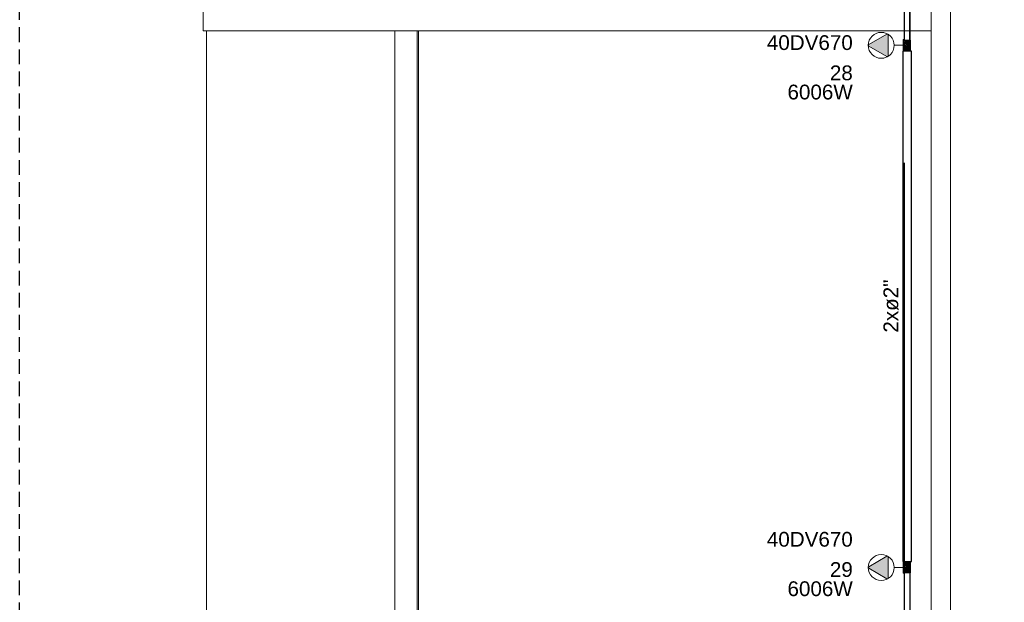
# Model space of a CAD drawing. Header units: millimetres. Extents: x 4480191 to 4481199, y -30324204 to -30323479.
# Tile 144 of 243: x 4480251 to 4480264, y -30323832 to -30323824. Entities that reach past the tile are written whole.
import ezdxf

# ---------------------------------------------------------------- set-up
doc = ezdxf.new("R2010")
doc.units = ezdxf.units.MM
doc.linetypes.add('JIS_02_2.0', pattern=[0.3, 0.2, -0.1])
doc.linetypes.add('NULL', pattern=[0])
for name, color, linetype, lineweight in [('EL-Caixa ARC', 9, 'Continuous', 18), ('EL-Condutos ARC (Média)', 3, 'Continuous', 25), ('EL-Condutos QD (Baixa)', 54, 'Continuous', 25), ('EL-Textos conduto ARC', 7, 'Continuous', 9), ('EL-Tomadas', 150, 'Continuous', 20), ('IFC-Caixa de passagem-Contorno', 44, 'Continuous', 5), ('IFC-Parede padrão-Contorno', 44, 'Continuous', 5), ('Nível 1', 2, 'Continuous', 60), ('Textos', 7, 'Continuous', 9)]:
    doc.layers.add(name, color=color, linetype=linetype, lineweight=lineweight)
doc.styles.add('ARIAL', font='arial.ttf')

msp = doc.modelspace()

# ---------------------------------------------------------------- hatches: boundary and pattern name
at = {"layer": 'EL-Caixa ARC', "linetype": 'Continuous'}
for points in [[(4480262.484, -30323824.365), (4480262.49, -30323824.375), (4480262.49, -30323824.215)], [(4480262.484, -30323824.368), (4480262.49, -30323824.215), (4480262.484, -30323824.222)], [(4480262.499, -30323824.237), (4480262.562, -30323824.227), (4480262.562, -30323824.225), (4480262.49, -30323824.225)], [(4480262.512, -30323824.288), (4480262.512, -30323824.275), (4480262.518, -30323824.266), (4480262.49, -30323824.225), (4480262.49, -30323824.365), (4480262.585, -30323824.365), (4480262.585, -30323824.235), (4480262.512, -30323824.235), (4480262.499, -30323824.237), (4480262.554, -30323824.32), (4480262.525, -30323824.281)], [(4480262.512, -30323824.225), (4480262.537, -30323824.233), (4480262.543, -30323824.225)], [(4480262.577, -30323824.235), (4480262.577, -30323824.226), (4480262.512, -30323824.235), (4480262.562, -30323824.235)], [(4480262.562, -30323824.319), (4480262.55, -30323824.303), (4480262.531, -30323824.301), (4480262.516, -30323824.313), (4480262.513, -30323824.332), (4480262.525, -30323824.347), (4480262.544, -30323824.349), (4480262.559, -30323824.338)], [(4480262.547, -30323824.248), (4480262.527, -30323824.248), (4480262.517, -30323824.265), (4480262.527, -30323824.282), (4480262.547, -30323824.282), (4480262.557, -30323824.265)], [(4480262.484, -30323831.444), (4480262.49, -30323831.454), (4480262.49, -30323831.294)], [(4480262.484, -30323831.447), (4480262.49, -30323831.294), (4480262.484, -30323831.301)], [(4480262.512, -30323831.366), (4480262.512, -30323831.354), (4480262.518, -30323831.344), (4480262.554, -30323831.399), (4480262.561, -30323831.399), (4480262.562, -30323831.411), (4480262.578, -30323831.406), (4480262.578, -30323831.35), (4480262.563, -30323831.343), (4480262.566, -30323831.349), (4480262.578, -30323831.35), (4480262.578, -30323831.304), (4480262.539, -30323831.314), (4480262.551, -30323831.328), (4480262.545, -30323831.325), (4480262.539, -30323831.314), (4480262.578, -30323831.304), (4480262.58, -30323831.34), (4480262.581, -30323831.304), (4480262.49, -30323831.304), (4480262.49, -30323831.444), (4480262.585, -30323831.444), (4480262.585, -30323831.315), (4480262.582, -30323831.318), (4480262.581, -30323831.341), (4480262.578, -30323831.349), (4480262.579, -30323831.399), (4480262.581, -30323831.406), (4480262.562, -30323831.411), (4480262.525, -30323831.36)], [(4480262.562, -30323831.397), (4480262.55, -30323831.382), (4480262.531, -30323831.38), (4480262.516, -30323831.391), (4480262.513, -30323831.41), (4480262.525, -30323831.425), (4480262.544, -30323831.428), (4480262.559, -30323831.416)], [(4480262.547, -30323831.327), (4480262.527, -30323831.327), (4480262.517, -30323831.344), (4480262.527, -30323831.361), (4480262.547, -30323831.361), (4480262.557, -30323831.344)]]:
    msp.add_hatch(color=41, dxfattribs=at).paths.add_polyline_path(points)
at = {"layer": 'EL-Tomadas', "linetype": 'Continuous'}
for points in [[(4480262.264, -30323824.447), (4480262.018, -30323824.306), (4480262.016, -30323824.304), (4480262.015, -30323824.303), (4480262.014, -30323824.301), (4480262.013, -30323824.298), (4480262.012, -30323824.295), (4480262.012, -30323824.293), (4480262.013, -30323824.29), (4480262.014, -30323824.289), (4480262.016, -30323824.287), (4480262.016, -30323824.286), (4480262.017, -30323824.285), (4480262.018, -30323824.285), (4480262.264, -30323824.143), (4480262.267, -30323824.142), (4480262.271, -30323824.141), (4480262.274, -30323824.142), (4480262.277, -30323824.144), (4480262.279, -30323824.146), (4480262.281, -30323824.149), (4480262.282, -30323824.152), (4480262.282, -30323824.437), (4480262.281, -30323824.439), (4480262.28, -30323824.442), (4480262.279, -30323824.444), (4480262.277, -30323824.446), (4480262.276, -30323824.447), (4480262.273, -30323824.448), (4480262.27, -30323824.449), (4480262.267, -30323824.448), (4480262.264, -30323824.447)], [(4480262.264, -30323831.526), (4480262.018, -30323831.384), (4480262.016, -30323831.382), (4480262.015, -30323831.382), (4480262.014, -30323831.38), (4480262.013, -30323831.377), (4480262.012, -30323831.374), (4480262.012, -30323831.372), (4480262.013, -30323831.369), (4480262.014, -30323831.367), (4480262.016, -30323831.366), (4480262.016, -30323831.365), (4480262.017, -30323831.364), (4480262.018, -30323831.363), (4480262.264, -30323831.222), (4480262.267, -30323831.22), (4480262.271, -30323831.22), (4480262.274, -30323831.221), (4480262.277, -30323831.222), (4480262.279, -30323831.225), (4480262.281, -30323831.228), (4480262.282, -30323831.231), (4480262.282, -30323831.515), (4480262.281, -30323831.518), (4480262.28, -30323831.52), (4480262.279, -30323831.522), (4480262.277, -30323831.524), (4480262.276, -30323831.526), (4480262.273, -30323831.527), (4480262.27, -30323831.527), (4480262.267, -30323831.527), (4480262.264, -30323831.526)]]:
    msp.add_hatch(color=150, dxfattribs=at).paths.add_polyline_path(points)

# ---------------------------------------------------------------- linework, layer by layer
at = {"color": 3, "linetype": 'JIS_02_2.0'}
msp.add_lwpolyline([(4480250.509, -30323798.225), (4480271.198, -30323798.225), (4480271.198, -30323835.05), (4480250.509, -30323835.05)], close=True, dxfattribs=at)
at = {"layer": 'EL-Caixa ARC'}
for p, q in [((4480262.49, -30323824.215), (4480262.484, -30323824.222)), ((4480262.484, -30323824.222), (4480262.484, -30323824.368)), ((4480262.49, -30323824.225), (4480262.49, -30323824.215)), ((4480262.49, -30323824.365), (4480262.49, -30323824.225)), ((4480262.498, -30323824.225), (4480262.49, -30323824.225)), ((4480262.49, -30323824.225), (4480262.49, -30323824.236)), ((4480262.49, -30323824.236), (4480262.49, -30323824.254)), ((4480262.499, -30323824.225), (4480262.498, -30323824.225)), ((4480262.512, -30323824.225), (4480262.499, -30323824.225)), ((4480262.513, -30323824.224), (4480262.512, -30323824.224)), ((4480262.512, -30323824.224), (4480262.512, -30323824.225)), ((4480262.532, -30323824.225), (4480262.512, -30323824.225)), ((4480262.516, -30323824.224), (4480262.513, -30323824.224)), ((4480262.52, -30323824.224), (4480262.516, -30323824.224)), ((4480262.525, -30323824.224), (4480262.52, -30323824.224)), ((4480262.531, -30323824.224), (4480262.525, -30323824.224)), ((4480262.537, -30323824.224), (4480262.531, -30323824.224)), ((4480262.562, -30323824.225), (4480262.532, -30323824.225)), ((4480262.544, -30323824.224), (4480262.537, -30323824.224)), ((4480262.55, -30323824.224), (4480262.544, -30323824.224)), ((4480262.555, -30323824.224), (4480262.55, -30323824.224)), ((4480262.559, -30323824.224), (4480262.555, -30323824.224)), ((4480262.562, -30323824.224), (4480262.559, -30323824.224)), ((4480262.562, -30323824.224), (4480262.562, -30323824.224)), ((4480262.562, -30323824.225), (4480262.562, -30323824.224)), ((4480262.578, -30323824.225), (4480262.562, -30323824.225)), ((4480262.581, -30323824.225), (4480262.578, -30323824.225)), ((4480262.585, -30323824.225), (4480262.581, -30323824.225)), ((4480262.585, -30323824.233), (4480262.585, -30323824.225)), ((4480262.585, -30323824.235), (4480262.585, -30323824.233)), ((4480262.585, -30323824.235), (4480262.585, -30323824.235)), ((4480262.585, -30323824.263), (4480262.585, -30323824.235)), ((4480262.484, -30323824.368), (4480262.49, -30323824.375)), ((4480262.49, -30323824.254), (4480262.49, -30323824.267)), ((4480262.49, -30323824.267), (4480262.49, -30323824.279)), ((4480262.49, -30323824.279), (4480262.49, -30323824.328)), ((4480262.49, -30323824.328), (4480262.49, -30323824.358)), ((4480262.49, -30323824.358), (4480262.49, -30323824.365)), ((4480262.49, -30323824.375), (4480262.49, -30323824.365)), ((4480262.49, -30323824.365), (4480262.498, -30323824.365)), ((4480262.498, -30323824.365), (4480262.504, -30323824.365)), ((4480262.504, -30323824.365), (4480262.512, -30323824.365)), ((4480262.513, -30323824.319), (4480262.512, -30323824.325)), ((4480262.512, -30323824.325), (4480262.513, -30323824.332)), ((4480262.512, -30323824.365), (4480262.531, -30323824.365)), ((4480262.512, -30323824.365), (4480262.512, -30323824.367)), ((4480262.512, -30323824.367), (4480262.513, -30323824.367)), ((4480262.516, -30323824.313), (4480262.513, -30323824.319)), ((4480262.513, -30323824.332), (4480262.516, -30323824.338)), ((4480262.513, -30323824.367), (4480262.516, -30323824.367)), ((4480262.52, -30323824.307), (4480262.516, -30323824.313)), ((4480262.516, -30323824.338), (4480262.52, -30323824.343)), ((4480262.516, -30323824.367), (4480262.52, -30323824.367)), ((4480262.518, -30323824.26), (4480262.517, -30323824.265)), ((4480262.517, -30323824.265), (4480262.518, -30323824.27)), ((4480262.52, -30323824.255), (4480262.518, -30323824.26)), ((4480262.518, -30323824.27), (4480262.52, -30323824.275)), ((4480262.523, -30323824.251), (4480262.52, -30323824.255)), ((4480262.52, -30323824.275), (4480262.523, -30323824.279)), ((4480262.525, -30323824.303), (4480262.52, -30323824.307)), ((4480262.52, -30323824.343), (4480262.525, -30323824.347)), ((4480262.52, -30323824.367), (4480262.525, -30323824.367)), ((4480262.527, -30323824.248), (4480262.523, -30323824.251)), ((4480262.523, -30323824.279), (4480262.527, -30323824.282)), ((4480262.531, -30323824.301), (4480262.525, -30323824.303)), ((4480262.525, -30323824.347), (4480262.531, -30323824.349)), ((4480262.525, -30323824.367), (4480262.531, -30323824.367)), ((4480262.532, -30323824.246), (4480262.527, -30323824.248)), ((4480262.527, -30323824.282), (4480262.532, -30323824.284)), ((4480262.537, -30323824.3), (4480262.531, -30323824.301)), ((4480262.531, -30323824.349), (4480262.537, -30323824.35)), ((4480262.531, -30323824.365), (4480262.538, -30323824.365)), ((4480262.531, -30323824.367), (4480262.537, -30323824.367)), ((4480262.537, -30323824.245), (4480262.532, -30323824.246)), ((4480262.532, -30323824.284), (4480262.537, -30323824.285)), ((4480262.543, -30323824.246), (4480262.537, -30323824.245)), ((4480262.537, -30323824.285), (4480262.543, -30323824.284)), ((4480262.544, -30323824.301), (4480262.537, -30323824.3)), ((4480262.537, -30323824.35), (4480262.544, -30323824.349)), ((4480262.544, -30323824.358), (4480262.537, -30323824.358)), ((4480262.537, -30323824.367), (4480262.544, -30323824.367)), ((4480262.538, -30323824.365), (4480262.548, -30323824.365)), ((4480262.547, -30323824.248), (4480262.543, -30323824.246)), ((4480262.543, -30323824.284), (4480262.547, -30323824.282)), ((4480262.55, -30323824.303), (4480262.544, -30323824.301)), ((4480262.544, -30323824.349), (4480262.55, -30323824.347)), ((4480262.55, -30323824.358), (4480262.544, -30323824.358)), ((4480262.544, -30323824.367), (4480262.55, -30323824.367)), ((4480262.552, -30323824.251), (4480262.547, -30323824.248)), ((4480262.547, -30323824.282), (4480262.552, -30323824.279)), ((4480262.548, -30323824.365), (4480262.557, -30323824.365)), ((4480262.555, -30323824.307), (4480262.55, -30323824.303)), ((4480262.55, -30323824.347), (4480262.555, -30323824.343)), ((4480262.555, -30323824.358), (4480262.55, -30323824.358)), ((4480262.55, -30323824.367), (4480262.555, -30323824.367)), ((4480262.555, -30323824.255), (4480262.552, -30323824.251)), ((4480262.552, -30323824.279), (4480262.555, -30323824.275)), ((4480262.557, -30323824.26), (4480262.555, -30323824.255)), ((4480262.555, -30323824.275), (4480262.557, -30323824.27)), ((4480262.559, -30323824.313), (4480262.555, -30323824.307)), ((4480262.555, -30323824.343), (4480262.559, -30323824.338)), ((4480262.559, -30323824.358), (4480262.555, -30323824.358)), ((4480262.555, -30323824.367), (4480262.559, -30323824.367)), ((4480262.557, -30323824.265), (4480262.557, -30323824.26)), ((4480262.557, -30323824.27), (4480262.557, -30323824.265)), ((4480262.557, -30323824.365), (4480262.562, -30323824.365)), ((4480262.562, -30323824.319), (4480262.559, -30323824.313)), ((4480262.559, -30323824.338), (4480262.562, -30323824.332)), ((4480262.559, -30323824.367), (4480262.562, -30323824.367)), ((4480262.562, -30323824.325), (4480262.562, -30323824.319)), ((4480262.562, -30323824.332), (4480262.562, -30323824.325)), ((4480262.562, -30323824.365), (4480262.581, -30323824.365)), ((4480262.562, -30323824.367), (4480262.562, -30323824.365)), ((4480262.562, -30323824.367), (4480262.562, -30323824.367)), ((4480262.578, -30323824.302), (4480262.578, -30323824.308)), ((4480262.578, -30323824.308), (4480262.578, -30323824.313)), ((4480262.581, -30323824.365), (4480262.585, -30323824.365)), ((4480262.585, -30323824.27), (4480262.585, -30323824.263)), ((4480262.586, -30323824.263), (4480262.585, -30323824.263)), ((4480262.585, -30323824.294), (4480262.585, -30323824.27)), ((4480262.586, -30323824.27), (4480262.585, -30323824.27)), ((4480262.585, -30323824.32), (4480262.585, -30323824.294)), ((4480262.585, -30323824.327), (4480262.585, -30323824.32)), ((4480262.585, -30323824.32), (4480262.586, -30323824.32)), ((4480262.585, -30323824.365), (4480262.585, -30323824.327)), ((4480262.585, -30323824.327), (4480262.586, -30323824.327)), ((4480262.586, -30323824.264), (4480262.586, -30323824.263)), ((4480262.586, -30323824.267), (4480262.586, -30323824.264)), ((4480262.586, -30323824.27), (4480262.586, -30323824.267)), ((4480262.586, -30323824.271), (4480262.586, -30323824.27)), ((4480262.586, -30323824.273), (4480262.586, -30323824.271)), ((4480262.586, -30323824.277), (4480262.586, -30323824.273)), ((4480262.586, -30323824.283), (4480262.586, -30323824.277)), ((4480262.586, -30323824.289), (4480262.586, -30323824.283)), ((4480262.586, -30323824.295), (4480262.586, -30323824.289)), ((4480262.586, -30323824.302), (4480262.586, -30323824.295)), ((4480262.586, -30323824.308), (4480262.586, -30323824.302)), ((4480262.586, -30323824.313), (4480262.586, -30323824.308)), ((4480262.586, -30323824.317), (4480262.586, -30323824.313)), ((4480262.586, -30323824.319), (4480262.586, -30323824.317)), ((4480262.586, -30323824.32), (4480262.586, -30323824.319)), ((4480262.586, -30323824.323), (4480262.586, -30323824.32)), ((4480262.586, -30323824.326), (4480262.586, -30323824.323)), ((4480262.586, -30323824.327), (4480262.586, -30323824.326)), ((4480262.49, -30323831.294), (4480262.484, -30323831.301)), ((4480262.484, -30323831.301), (4480262.484, -30323831.447)), ((4480262.49, -30323831.304), (4480262.49, -30323831.294)), ((4480262.49, -30323831.444), (4480262.49, -30323831.304)), ((4480262.493, -30323831.304), (4480262.49, -30323831.304)), ((4480262.49, -30323831.304), (4480262.49, -30323831.315)), ((4480262.498, -30323831.304), (4480262.493, -30323831.304)), ((4480262.512, -30323831.304), (4480262.498, -30323831.304)), ((4480262.513, -30323831.302), (4480262.512, -30323831.302)), ((4480262.512, -30323831.302), (4480262.512, -30323831.304)), ((4480262.518, -30323831.304), (4480262.512, -30323831.304)), ((4480262.516, -30323831.302), (4480262.513, -30323831.302)), ((4480262.52, -30323831.302), (4480262.516, -30323831.302)), ((4480262.532, -30323831.304), (4480262.518, -30323831.304)), ((4480262.525, -30323831.302), (4480262.52, -30323831.302)), ((4480262.531, -30323831.302), (4480262.525, -30323831.302)), ((4480262.537, -30323831.302), (4480262.531, -30323831.302)), ((4480262.562, -30323831.304), (4480262.532, -30323831.304)), ((4480262.544, -30323831.302), (4480262.537, -30323831.302)), ((4480262.55, -30323831.302), (4480262.544, -30323831.302)), ((4480262.555, -30323831.302), (4480262.55, -30323831.302)), ((4480262.559, -30323831.302), (4480262.555, -30323831.302)), ((4480262.562, -30323831.302), (4480262.559, -30323831.302)), ((4480262.562, -30323831.302), (4480262.562, -30323831.302)), ((4480262.562, -30323831.304), (4480262.562, -30323831.302)), ((4480262.578, -30323831.304), (4480262.562, -30323831.304)), ((4480262.581, -30323831.304), (4480262.578, -30323831.304)), ((4480262.585, -30323831.304), (4480262.581, -30323831.304)), ((4480262.585, -30323831.311), (4480262.585, -30323831.304)), ((4480262.49, -30323831.315), (4480262.49, -30323831.332)), ((4480262.49, -30323831.332), (4480262.49, -30323831.346)), ((4480262.49, -30323831.346), (4480262.49, -30323831.357)), ((4480262.49, -30323831.357), (4480262.49, -30323831.407)), ((4480262.49, -30323831.407), (4480262.49, -30323831.436)), ((4480262.49, -30323831.436), (4480262.49, -30323831.444)), ((4480262.513, -30323831.397), (4480262.512, -30323831.404)), ((4480262.512, -30323831.404), (4480262.513, -30323831.41)), ((4480262.516, -30323831.391), (4480262.513, -30323831.397)), ((4480262.513, -30323831.41), (4480262.516, -30323831.416)), ((4480262.52, -30323831.386), (4480262.516, -30323831.391)), ((4480262.516, -30323831.416), (4480262.52, -30323831.422)), ((4480262.518, -30323831.339), (4480262.517, -30323831.344)), ((4480262.517, -30323831.344), (4480262.518, -30323831.349)), ((4480262.52, -30323831.334), (4480262.518, -30323831.339)), ((4480262.518, -30323831.349), (4480262.52, -30323831.354)), ((4480262.523, -30323831.33), (4480262.52, -30323831.334)), ((4480262.52, -30323831.354), (4480262.523, -30323831.358)), ((4480262.525, -30323831.382), (4480262.52, -30323831.386)), ((4480262.52, -30323831.422), (4480262.525, -30323831.425)), ((4480262.527, -30323831.327), (4480262.523, -30323831.33)), ((4480262.523, -30323831.358), (4480262.527, -30323831.361)), ((4480262.531, -30323831.38), (4480262.525, -30323831.382)), ((4480262.525, -30323831.425), (4480262.531, -30323831.428)), ((4480262.532, -30323831.325), (4480262.527, -30323831.327)), ((4480262.527, -30323831.361), (4480262.532, -30323831.363)), ((4480262.537, -30323831.379), (4480262.531, -30323831.38)), ((4480262.531, -30323831.428), (4480262.537, -30323831.429)), ((4480262.537, -30323831.324), (4480262.532, -30323831.325)), ((4480262.532, -30323831.363), (4480262.537, -30323831.364)), ((4480262.543, -30323831.325), (4480262.537, -30323831.324)), ((4480262.537, -30323831.364), (4480262.543, -30323831.363)), ((4480262.544, -30323831.38), (4480262.537, -30323831.379)), ((4480262.537, -30323831.429), (4480262.544, -30323831.428)), ((4480262.544, -30323831.436), (4480262.537, -30323831.436)), ((4480262.547, -30323831.327), (4480262.543, -30323831.325)), ((4480262.543, -30323831.363), (4480262.547, -30323831.361)), ((4480262.55, -30323831.382), (4480262.544, -30323831.38)), ((4480262.544, -30323831.428), (4480262.55, -30323831.425)), ((4480262.55, -30323831.436), (4480262.544, -30323831.436)), ((4480262.552, -30323831.33), (4480262.547, -30323831.327)), ((4480262.547, -30323831.361), (4480262.552, -30323831.358)), ((4480262.555, -30323831.386), (4480262.55, -30323831.382)), ((4480262.55, -30323831.425), (4480262.555, -30323831.422)), ((4480262.555, -30323831.436), (4480262.55, -30323831.436)), ((4480262.555, -30323831.334), (4480262.552, -30323831.33)), ((4480262.552, -30323831.358), (4480262.555, -30323831.354)), ((4480262.557, -30323831.339), (4480262.555, -30323831.334)), ((4480262.555, -30323831.354), (4480262.557, -30323831.349)), ((4480262.559, -30323831.391), (4480262.555, -30323831.386)), ((4480262.555, -30323831.422), (4480262.559, -30323831.416)), ((4480262.559, -30323831.436), (4480262.555, -30323831.436)), ((4480262.557, -30323831.344), (4480262.557, -30323831.339)), ((4480262.557, -30323831.349), (4480262.557, -30323831.344)), ((4480262.562, -30323831.397), (4480262.559, -30323831.391)), ((4480262.559, -30323831.416), (4480262.562, -30323831.41)), ((4480262.562, -30323831.404), (4480262.562, -30323831.397)), ((4480262.562, -30323831.41), (4480262.562, -30323831.404)), ((4480262.578, -30323831.35), (4480262.578, -30323831.352)), ((4480262.578, -30323831.367), (4480262.578, -30323831.374)), ((4480262.585, -30323831.315), (4480262.585, -30323831.311)), ((4480262.585, -30323831.342), (4480262.585, -30323831.315)), ((4480262.585, -30323831.349), (4480262.585, -30323831.342)), ((4480262.585, -30323831.342), (4480262.585, -30323831.342)), ((4480262.586, -30323831.342), (4480262.585, -30323831.342)), ((4480262.585, -30323831.355), (4480262.585, -30323831.349)), ((4480262.586, -30323831.349), (4480262.585, -30323831.349)), ((4480262.585, -30323831.373), (4480262.585, -30323831.355)), ((4480262.585, -30323831.399), (4480262.585, -30323831.373)), ((4480262.585, -30323831.406), (4480262.585, -30323831.399)), ((4480262.585, -30323831.399), (4480262.586, -30323831.399)), ((4480262.585, -30323831.444), (4480262.585, -30323831.406)), ((4480262.585, -30323831.406), (4480262.586, -30323831.406)), ((4480262.586, -30323831.343), (4480262.586, -30323831.342)), ((4480262.586, -30323831.346), (4480262.586, -30323831.343)), ((4480262.586, -30323831.349), (4480262.586, -30323831.346)), ((4480262.586, -30323831.35), (4480262.586, -30323831.349)), ((4480262.586, -30323831.352), (4480262.586, -30323831.35)), ((4480262.586, -30323831.356), (4480262.586, -30323831.352)), ((4480262.586, -30323831.361), (4480262.586, -30323831.356)), ((4480262.586, -30323831.367), (4480262.586, -30323831.361)), ((4480262.586, -30323831.374), (4480262.586, -30323831.367)), ((4480262.586, -30323831.38), (4480262.586, -30323831.374)), ((4480262.586, -30323831.386), (4480262.586, -30323831.38)), ((4480262.586, -30323831.392), (4480262.586, -30323831.386)), ((4480262.586, -30323831.395), (4480262.586, -30323831.392)), ((4480262.586, -30323831.398), (4480262.586, -30323831.395)), ((4480262.586, -30323831.399), (4480262.586, -30323831.398)), ((4480262.586, -30323831.402), (4480262.586, -30323831.399)), ((4480262.586, -30323831.405), (4480262.586, -30323831.402)), ((4480262.586, -30323831.406), (4480262.586, -30323831.405)), ((4480262.484, -30323831.447), (4480262.49, -30323831.454)), ((4480262.49, -30323831.454), (4480262.49, -30323831.444)), ((4480262.49, -30323831.444), (4480262.498, -30323831.444)), ((4480262.498, -30323831.444), (4480262.504, -30323831.444)), ((4480262.504, -30323831.444), (4480262.512, -30323831.444)), ((4480262.512, -30323831.444), (4480262.531, -30323831.444)), ((4480262.512, -30323831.444), (4480262.512, -30323831.445)), ((4480262.512, -30323831.445), (4480262.513, -30323831.445)), ((4480262.513, -30323831.445), (4480262.516, -30323831.445)), ((4480262.516, -30323831.445), (4480262.52, -30323831.445)), ((4480262.52, -30323831.445), (4480262.525, -30323831.445)), ((4480262.525, -30323831.445), (4480262.531, -30323831.445)), ((4480262.531, -30323831.444), (4480262.538, -30323831.444)), ((4480262.531, -30323831.445), (4480262.537, -30323831.445)), ((4480262.537, -30323831.445), (4480262.544, -30323831.445)), ((4480262.538, -30323831.444), (4480262.548, -30323831.444)), ((4480262.544, -30323831.445), (4480262.55, -30323831.445)), ((4480262.548, -30323831.444), (4480262.557, -30323831.444)), ((4480262.55, -30323831.445), (4480262.555, -30323831.445)), ((4480262.555, -30323831.445), (4480262.559, -30323831.445)), ((4480262.557, -30323831.444), (4480262.562, -30323831.444)), ((4480262.559, -30323831.445), (4480262.562, -30323831.445)), ((4480262.562, -30323831.444), (4480262.581, -30323831.444)), ((4480262.562, -30323831.445), (4480262.562, -30323831.444)), ((4480262.562, -30323831.445), (4480262.562, -30323831.445)), ((4480262.581, -30323831.444), (4480262.585, -30323831.444))]:
    msp.add_line(p, q, dxfattribs=at)
at = {"layer": 'EL-Condutos ARC (Média)'}
for p, q in [((4480262.5, -30323817.611), (4480262.499, -30323824.235)), ((4480262.577, -30323824.235), (4480262.579, -30323817.611)), ((4480262.512, -30323824.235), (4480262.518, -30323824.235)), ((4480262.518, -30323824.235), (4480262.533, -30323824.235)), ((4480262.533, -30323824.235), (4480262.55, -30323824.235)), ((4480262.49, -30323824.375), (4480262.48, -30323824.375)), ((4480262.48, -30323824.375), (4480262.48, -30323824.851)), ((4480262.498, -30323824.375), (4480262.49, -30323824.375)), ((4480262.49, -30323824.375), (4480262.49, -30323824.375)), ((4480262.508, -30323824.375), (4480262.498, -30323824.375)), ((4480262.531, -30323824.375), (4480262.508, -30323824.375)), ((4480262.556, -30323824.375), (4480262.531, -30323824.375)), ((4480262.577, -30323824.375), (4480262.556, -30323824.375)), ((4480262.581, -30323824.375), (4480262.577, -30323824.375)), ((4480262.591, -30323824.375), (4480262.581, -30323824.375)), ((4480262.596, -30323824.375), (4480262.591, -30323824.375)), ((4480262.596, -30323824.851), (4480262.596, -30323824.375)), ((4480262.48, -30323824.851), (4480262.48, -30323825.343)), ((4480262.596, -30323825.343), (4480262.596, -30323824.851)), ((4480262.48, -30323825.343), (4480262.48, -30323825.801)), ((4480262.596, -30323825.801), (4480262.596, -30323825.343)), ((4480262.48, -30323825.801), (4480262.48, -30323826.228)), ((4480262.596, -30323826.228), (4480262.596, -30323825.801)), ((4480262.48, -30323826.228), (4480262.48, -30323826.625)), ((4480262.596, -30323826.625), (4480262.596, -30323826.228)), ((4480262.48, -30323826.625), (4480262.48, -30323826.993)), ((4480262.596, -30323826.993), (4480262.596, -30323826.625)), ((4480262.48, -30323826.993), (4480262.48, -30323827.335)), ((4480262.596, -30323827.335), (4480262.596, -30323826.993)), ((4480262.48, -30323827.335), (4480262.48, -30323827.651)), ((4480262.596, -30323827.651), (4480262.596, -30323827.335)), ((4480262.48, -30323827.651), (4480262.48, -30323827.944)), ((4480262.596, -30323827.944), (4480262.596, -30323827.651)), ((4480262.48, -30323827.944), (4480262.48, -30323828.214)), ((4480262.596, -30323828.214), (4480262.596, -30323827.944)), ((4480262.48, -30323828.214), (4480262.48, -30323828.464)), ((4480262.596, -30323828.464), (4480262.596, -30323828.214)), ((4480262.48, -30323828.464), (4480262.48, -30323828.695)), ((4480262.596, -30323828.695), (4480262.596, -30323828.464)), ((4480262.48, -30323828.695), (4480262.48, -30323828.909)), ((4480262.596, -30323828.909), (4480262.596, -30323828.695)), ((4480262.48, -30323828.909), (4480262.48, -30323829.107)), ((4480262.596, -30323829.107), (4480262.596, -30323828.909)), ((4480262.48, -30323829.107), (4480262.48, -30323829.29)), ((4480262.596, -30323829.29), (4480262.596, -30323829.107)), ((4480262.48, -30323829.29), (4480262.48, -30323829.461)), ((4480262.596, -30323829.461), (4480262.596, -30323829.29)), ((4480262.48, -30323829.461), (4480262.48, -30323829.621)), ((4480262.596, -30323829.621), (4480262.596, -30323829.461)), ((4480262.48, -30323829.621), (4480262.48, -30323829.771)), ((4480262.596, -30323829.771), (4480262.596, -30323829.621)), ((4480262.48, -30323829.771), (4480262.48, -30323829.914)), ((4480262.596, -30323829.914), (4480262.596, -30323829.771)), ((4480262.48, -30323829.914), (4480262.48, -30323830.05)), ((4480262.596, -30323830.05), (4480262.596, -30323829.914)), ((4480262.48, -30323830.05), (4480262.48, -30323830.181)), ((4480262.596, -30323830.181), (4480262.596, -30323830.05)), ((4480262.48, -30323830.181), (4480262.48, -30323830.309)), ((4480262.596, -30323830.309), (4480262.596, -30323830.181)), ((4480262.48, -30323830.309), (4480262.48, -30323830.435)), ((4480262.596, -30323830.435), (4480262.596, -30323830.309)), ((4480262.48, -30323830.435), (4480262.48, -30323830.561)), ((4480262.596, -30323830.561), (4480262.596, -30323830.435)), ((4480262.48, -30323830.561), (4480262.48, -30323830.689)), ((4480262.596, -30323830.689), (4480262.596, -30323830.561)), ((4480262.48, -30323830.689), (4480262.48, -30323830.819)), ((4480262.596, -30323830.819), (4480262.596, -30323830.689)), ((4480262.48, -30323830.819), (4480262.48, -30323830.954)), ((4480262.596, -30323830.954), (4480262.596, -30323830.819)), ((4480262.48, -30323830.954), (4480262.48, -30323831.096)), ((4480262.596, -30323831.096), (4480262.596, -30323830.954)), ((4480262.48, -30323831.096), (4480262.48, -30323831.245)), ((4480262.596, -30323831.245), (4480262.596, -30323831.096)), ((4480262.48, -30323831.245), (4480262.48, -30323831.294)), ((4480262.48, -30323831.294), (4480262.49, -30323831.294)), ((4480262.49, -30323831.294), (4480262.49, -30323831.294)), ((4480262.49, -30323831.294), (4480262.498, -30323831.294)), ((4480262.498, -30323831.294), (4480262.508, -30323831.294)), ((4480262.508, -30323831.294), (4480262.531, -30323831.294)), ((4480262.531, -30323831.294), (4480262.556, -30323831.294)), ((4480262.556, -30323831.294), (4480262.577, -30323831.294)), ((4480262.577, -30323831.294), (4480262.581, -30323831.294)), ((4480262.581, -30323831.294), (4480262.591, -30323831.294)), ((4480262.591, -30323831.294), (4480262.596, -30323831.294)), ((4480262.596, -30323831.294), (4480262.596, -30323831.245))]:
    msp.add_line(p, q, dxfattribs=at)
at = {"layer": 'EL-Condutos QD (Baixa)'}
for p, q in [((4480262.498, -30323817.611), (4480262.498, -30323824.225)), ((4480262.581, -30323824.225), (4480262.581, -30323817.611)), ((4480262.498, -30323824.225), (4480262.498, -30323824.235)), ((4480262.498, -30323824.365), (4480262.498, -30323824.375)), ((4480262.581, -30323824.375), (4480262.581, -30323824.365)), ((4480262.498, -30323825.887), (4480262.498, -30323835.72)), ((4480262.581, -30323831.304), (4480262.581, -30323831.294)), ((4480262.581, -30323835.628), (4480262.581, -30323831.444))]:
    msp.add_line(p, q, dxfattribs=at)
at = {"layer": 'EL-Tomadas'}
for p, q in [((4480262.018, -30323824.285), (4480262.264, -30323824.143)), ((4480262.282, -30323824.153), (4480262.282, -30323824.437)), ((4480262.264, -30323824.447), (4480262.018, -30323824.306)), ((4480262.363, -30323824.295), (4480262.484, -30323824.295)), ((4480262.018, -30323831.363), (4480262.264, -30323831.222)), ((4480262.282, -30323831.232), (4480262.282, -30323831.515)), ((4480262.264, -30323831.526), (4480262.018, -30323831.384)), ((4480262.363, -30323831.374), (4480262.484, -30323831.374))]:
    msp.add_line(p, q, dxfattribs=at)
for points in [[(4480262.282, -30323824.153), (4480262.282, -30323824.152), (4480262.281, -30323824.151), (4480262.281, -30323824.149), (4480262.28, -30323824.148), (4480262.28, -30323824.147), (4480262.279, -30323824.146), (4480262.278, -30323824.145), (4480262.277, -30323824.144), (4480262.276, -30323824.143), (4480262.274, -30323824.142), (4480262.273, -30323824.142), (4480262.272, -30323824.142), (4480262.27, -30323824.141), (4480262.269, -30323824.141), (4480262.268, -30323824.142), (4480262.266, -30323824.142), (4480262.265, -30323824.142), (4480262.264, -30323824.143)], [(4480262.018, -30323824.285), (4480262.017, -30323824.285), (4480262.016, -30323824.286), (4480262.015, -30323824.287), (4480262.014, -30323824.289), (4480262.014, -30323824.29), (4480262.013, -30323824.291), (4480262.013, -30323824.292), (4480262.012, -30323824.294), (4480262.012, -30323824.295), (4480262.012, -30323824.297), (4480262.013, -30323824.298), (4480262.013, -30323824.299), (4480262.014, -30323824.3), (4480262.014, -30323824.302), (4480262.015, -30323824.303), (4480262.016, -30323824.304), (4480262.017, -30323824.305), (4480262.018, -30323824.306)], [(4480262.264, -30323824.447), (4480262.265, -30323824.448), (4480262.266, -30323824.448), (4480262.267, -30323824.449), (4480262.269, -30323824.449), (4480262.27, -30323824.449), (4480262.272, -30323824.449), (4480262.273, -30323824.448), (4480262.274, -30323824.448), (4480262.276, -30323824.447), (4480262.277, -30323824.446), (4480262.278, -30323824.445), (4480262.279, -30323824.444), (4480262.28, -30323824.443), (4480262.28, -30323824.442), (4480262.281, -30323824.441), (4480262.281, -30323824.439), (4480262.281, -30323824.438), (4480262.282, -30323824.437)], [(4480262.282, -30323831.232), (4480262.282, -30323831.231), (4480262.281, -30323831.229), (4480262.281, -30323831.228), (4480262.28, -30323831.227), (4480262.28, -30323831.226), (4480262.279, -30323831.224), (4480262.278, -30323831.223), (4480262.277, -30323831.223), (4480262.276, -30323831.222), (4480262.274, -30323831.221), (4480262.273, -30323831.221), (4480262.272, -30323831.22), (4480262.27, -30323831.22), (4480262.269, -30323831.22), (4480262.268, -30323831.22), (4480262.266, -30323831.221), (4480262.265, -30323831.221), (4480262.264, -30323831.222)], [(4480262.018, -30323831.363), (4480262.017, -30323831.364), (4480262.016, -30323831.365), (4480262.015, -30323831.366), (4480262.014, -30323831.367), (4480262.014, -30323831.368), (4480262.013, -30323831.37), (4480262.013, -30323831.371), (4480262.012, -30323831.372), (4480262.012, -30323831.374), (4480262.012, -30323831.375), (4480262.013, -30323831.377), (4480262.013, -30323831.378), (4480262.014, -30323831.379), (4480262.014, -30323831.38), (4480262.015, -30323831.382), (4480262.016, -30323831.383), (4480262.017, -30323831.383), (4480262.018, -30323831.384)], [(4480262.264, -30323831.526), (4480262.265, -30323831.526), (4480262.266, -30323831.527), (4480262.267, -30323831.527), (4480262.269, -30323831.527), (4480262.27, -30323831.527), (4480262.272, -30323831.527), (4480262.273, -30323831.527), (4480262.274, -30323831.526), (4480262.276, -30323831.526), (4480262.277, -30323831.525), (4480262.278, -30323831.524), (4480262.279, -30323831.523), (4480262.28, -30323831.522), (4480262.28, -30323831.521), (4480262.281, -30323831.52), (4480262.281, -30323831.518), (4480262.281, -30323831.517), (4480262.282, -30323831.515)]]:
    msp.add_lwpolyline(points, dxfattribs=at)
for centre in [(4480262.188, -30323824.295), (4480262.188, -30323831.374)]:
    msp.add_circle(centre, 0.176, dxfattribs=at)
at = {"layer": 'IFC-Caixa de passagem-Contorno'}
for p, q in [((4480262.484, -30323824.217), (4480262.484, -30323824.373)), ((4480262.484, -30323824.217), (4480262.49, -30323824.217)), ((4480262.49, -30323824.217), (4480262.49, -30323824.373)), ((4480262.49, -30323824.225), (4480262.585, -30323824.225)), ((4480262.585, -30323824.225), (4480262.585, -30323824.365)), ((4480262.49, -30323824.365), (4480262.585, -30323824.365)), ((4480262.484, -30323824.373), (4480262.49, -30323824.373)), ((4480262.484, -30323831.296), (4480262.484, -30323831.452)), ((4480262.484, -30323831.296), (4480262.49, -30323831.296)), ((4480262.49, -30323831.296), (4480262.49, -30323831.452)), ((4480262.49, -30323831.304), (4480262.585, -30323831.304)), ((4480262.585, -30323831.304), (4480262.585, -30323831.444)), ((4480262.484, -30323831.452), (4480262.49, -30323831.452)), ((4480262.49, -30323831.444), (4480262.585, -30323831.444))]:
    msp.add_line(p, q, dxfattribs=at)
for centre, radius in [((4480262.537, -30323824.325), 0.025), ((4480262.537, -30323824.265), 0.0199), ((4480262.537, -30323831.404), 0.025), ((4480262.537, -30323831.344), 0.0199)]:
    msp.add_circle(centre, radius, dxfattribs=at)
at = {"layer": 'IFC-Parede padrão-Contorno', "color": 8, "lineweight": 5}
for p, q in [((4480262.865, -30323845.953), (4480262.865, -30323805.5)), ((4480263.125, -30323846.688), (4480263.125, -30323806.236)), ((4480252.998, -30323824.1), (4480252.998, -30323823.8)), ((4480252.998, -30323824.1), (4480262.865, -30323824.1)), ((4480255.595, -30323835.396), (4480255.595, -30323824.1)), ((4480255.895, -30323835.396), (4480255.895, -30323824.1)), ((4480255.915, -30323835.116), (4480255.915, -30323824.1))]:
    msp.add_line(p, q, dxfattribs=at)
at = {"layer": 'Nível 1', "color": 8, "lineweight": 5}
msp.add_line((4480253.042, -30323839.795), (4480253.042, -30323824.1), dxfattribs=at)

# ---------------------------------------------------------------- texts
at = {"layer": 'EL-Textos conduto ARC', "linetype": 'NULL', "insert": (4480262.423, -30323827.83), "char_height": 0.2, "width": 1.44085, "attachment_point": 8, "rotation": 90.0002, "line_spacing_factor": 0.6, "style": 'ARIAL'}
msp.add_mtext('2xø2"', dxfattribs=at)
at = {"layer": 'Textos', "linetype": 'NULL', "char_height": 0.2, "attachment_point": 9, "line_spacing_factor": 0.6, "style": 'ARIAL'}
for s, insert, width in [('40DV670', (4480261.802, -30323824.361), 2.32988), ('28', (4480261.802, -30323824.771), 0.62134), ('6006W', (4480261.802, -30323825.031), 1.77012), ('40DV670', (4480261.802, -30323831.094), 2.32988), ('29', (4480261.802, -30323831.504), 0.62134), ('6006W', (4480261.802, -30323831.764), 1.77012)]:
    msp.add_mtext(s, dxfattribs=dict(at, insert=insert, width=width))

doc.saveas('drawing.dxf')
